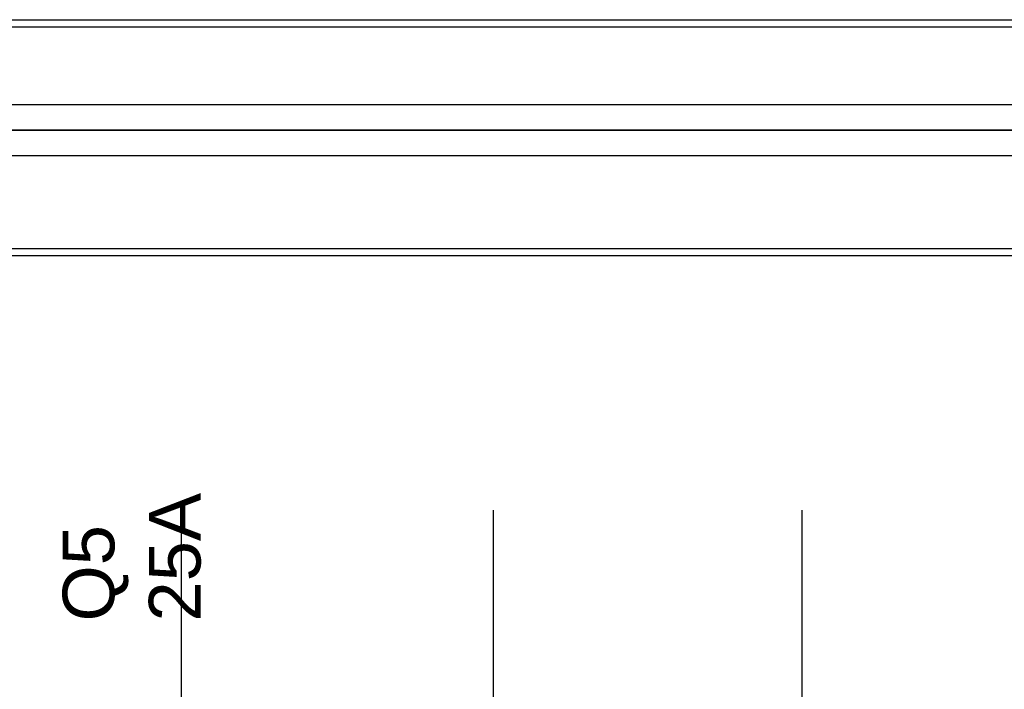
# Model space of a CAD drawing. Extents: x -558982 to 5119495, y -5290134 to 121759.
# Tile 77 of 256: x -476997 to -476426, y -22168 to -21780. Entities that reach past the tile are written whole.
import ezdxf

# ---------------------------------------------------------------- set-up
doc = ezdxf.new("R2010")
doc.units = 0
doc.header["$MEASUREMENT"] = 0
doc.layers.get('0').update_dxf_attribs({"color": 252})
doc.layers.add('50', color=7, linetype='Continuous')
doc.styles.get("Standard").update_dxf_attribs({"font": 'arial.ttf', "bigfont": 'BIGFONT.SHX'})

# ---------------------------------------------------------------- blocks, each defined once
blk = doc.blocks.new('*U1040')
at = {"layer": '50', "color": 7}
blk.add_lwpolyline([(59.825943, -229.100851), (387.918232, -229.100851), (387.918232, -242.79966), (59.825943, -242.79966), (59.825943, -229.100851)], dxfattribs=at)
blk.add_lwpolyline([(60.239505, -229.513961), (387.507321, -229.513961), (387.507321, -242.386551), (60.239505, -242.386551), (60.239505, -229.513961)], close=True, dxfattribs=at)
blk = doc.blocks.new('*U1042')
at = {"layer": '50', "color": 7}
for points in [[(383.999821, -235.501397), (64.001505, -235.501397)], [(67.968952, -234.010496), (379.969373, -234.010496)]]:
    blk.add_lwpolyline(points, dxfattribs=at)
blk = doc.blocks.new('*U1051')
at = {"layer": '50', "color": 7}
for points in [[(64.001505, -235.498748), (383.999821, -235.498748)], [(379.969373, -236.992297), (67.968952, -236.992297)], [(379.969373, -236.992297), (67.968952, -236.992297)], [(379.969373, -236.992297), (67.968952, -236.992297)], [(277.886958, -277.556447), (277.886958, -257.54713)], [(295.988236, -277.556447), (295.988236, -257.54713)], [(313.90129, -277.556447), (313.90129, -257.54713)]]:
    blk.add_lwpolyline(points, dxfattribs=at)
blk = doc.blocks.new('*U1056')

msp = doc.modelspace()

# ---------------------------------------------------------------- block references
at = {"xscale": 10, "yscale": 10, "zscale": 10}
for name in ['*U1040', '*U1042', '*U1051']:
    msp.add_blockref(name, (-479682.25, -19489.05), dxfattribs=at)
ref = msp.add_blockref('*U1056', (-479682.25, -19489.05), dxfattribs=dict(xscale=10, yscale=10, zscale=10))
ref.add_attrib('Oznaczenie', 'Q5', (-476942.25, -22129.05), dxfattribs={"height": 30, "rotation": 90, "flags": 2})
ref.add_attrib('Pr¹d znamionowy', '25A', (-476892.25, -22129.05), dxfattribs={"height": 30, "rotation": 90, "flags": 2})

doc.saveas('drawing.dxf')
